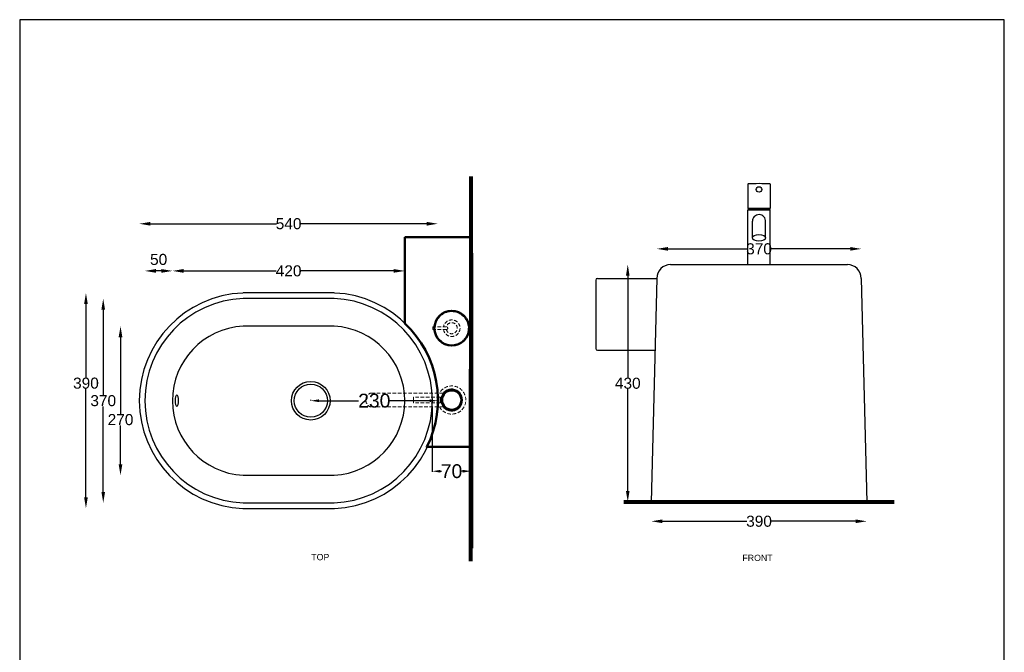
# Model space of a CAD drawing. Header units: millimetres. Extents: x 18233 to 30229, y -672 to 1848.
# Tile 5 of 12: x 20233 to 22015, y 703 to 1848. Entities that reach past the tile are written whole.
import ezdxf

# ---------------------------------------------------------------- set-up
doc = ezdxf.new("R2010")
doc.units = ezdxf.units.MM
doc.header["$MEASUREMENT"] = 0
doc.linetypes.add('DASHED2', pattern=[9.525, 6.35, -3.175])
for name, color, linetype in [('Attacchi_Scarico', 2, 'Continuous'), ('Kit sifone', 5, 'Continuous'), ('Quote', 4, 'Continuous')]:
    doc.layers.add(name, color=color, linetype=linetype)
for name, color, linetype, lineweight in [('Layer1', 5, 'DASHED2', 0), ('Sezione', 1, 'Continuous', 50), ('sezione linea', 6, 'Continuous', 80), ('Vista', 8, 'Continuous', 15)]:
    doc.layers.add(name, color=color, linetype=linetype, lineweight=lineweight)
doc.layers.add('Make2D$Visible$Curves', color=7, linetype='Continuous', true_color=0x000000)
doc.styles.get("Standard").update_dxf_attribs({"font": 'arial.ttf'})
doc.dimstyles.new('ISO-25', dxfattribs={"dimtxt": 25, "dimasz": 15, "dimexe": 1.25, "dimexo": 0.625, "dimtad": 0, "dimdec": 1, "dimrnd": 5, "dimtxsty": 'Standard', "dimcen": 2.5, "dimadec": 0, "dimazin": 0, "dimtfac": 1, "dimtdec": 1, "dimtmove": 0, "dimatfit": 3, "dimfxl": 1, "dimarcsym": 0})
doc.dimstyles.new('STANDARD_ACAD', dxfattribs={"dimtxt": 0.18, "dimasz": 0.18, "dimexe": 0.18, "dimexo": 0.0625, "dimgap": 0.09, "dimtad": 0, "dimtih": 1, "dimtoh": 1, "dimdec": 4, "dimzin": 0, "dimdsep": 46, "dimtxsty": 'Standard', "dimcen": 0.09, "dimadec": 0, "dimazin": 0, "dimtfac": 1, "dimtdec": 4, "dimtofl": 0, "dimtmove": 0, "dimatfit": 3, "dimfxl": 1, "dimtolj": 1, "dimtzin": 0, "dimarcsym": 0})

# ---------------------------------------------------------------- blocks, each defined once
blk = doc.blocks.new('*D286')
at = {"layer": 'Defpoints', "color": 0, "transparency": 16777216}
for p in [(21375.9, 974.7), (21765.9, 974.7), (21765.9, 939.8)]:
    blk.add_point(p, dxfattribs=at)
at = {"layer": 'Quote', "color": 0, "lineweight": -2, "transparency": 16777216}
for p, q in [((21395.9, 939.8), (21548.7, 939.8)), ((21745.9, 939.8), (21593, 939.8))]:
    blk.add_line(p, q, dxfattribs=at)
at = {"layer": 'Quote', "color": 0, "transparency": 16777216}
for points in [[(21395.9, 943.1), (21395.9, 936.5), (21375.9, 939.8)], [(21745.9, 943.1), (21745.9, 936.5), (21765.9, 939.8)]]:
    blk.add_solid(points, dxfattribs=at)
at = {"layer": 'Quote', "color": 0, "transparency": 16777216, "insert": (21570.9, 939.8), "char_height": 20, "attachment_point": 5}
blk.add_mtext('\\A1;390', dxfattribs=at)
blk = doc.blocks.new('*D287')
at = {"layer": 'Defpoints', "color": 0, "transparency": 16777216}
for p in [(21755.9, 1433), (21385.9, 1379.5), (21755.9, 1379.5)]:
    blk.add_point(p, dxfattribs=at)
at = {"layer": 'Quote', "color": 0, "lineweight": -2, "transparency": 16777216}
for p, q in [((21405.9, 1433), (21548.7, 1433)), ((21735.9, 1433), (21593, 1433))]:
    blk.add_line(p, q, dxfattribs=at)
at = {"layer": 'Quote', "color": 0, "transparency": 16777216}
for points in [[(21405.9, 1436.4), (21405.9, 1429.7), (21385.9, 1433)], [(21735.9, 1436.4), (21735.9, 1429.7), (21755.9, 1433)]]:
    blk.add_solid(points, dxfattribs=at)
at = {"layer": 'Quote', "color": 0, "transparency": 16777216, "insert": (21570.9, 1433), "char_height": 20, "attachment_point": 5}
blk.add_mtext('\\A1;370', dxfattribs=at)
blk = doc.blocks.new('*D288')
at = {"layer": 'Defpoints', "color": 0, "transparency": 16777216}
for p in [(21570.9, 1404.5), (21333.3, 974.7), (21570.9, 974.7)]:
    blk.add_point(p, dxfattribs=at)
at = {"layer": 'Quote', "color": 0, "lineweight": -2, "transparency": 16777216}
for p, q in [((21333.3, 1384.5), (21333.3, 1199.9)), ((21333.3, 994.7), (21333.3, 1179.3))]:
    blk.add_line(p, q, dxfattribs=at)
at = {"layer": 'Quote', "color": 0, "transparency": 16777216}
for points in [[(21330, 1384.5), (21336.6, 1384.5), (21333.3, 1404.5)], [(21330, 994.7), (21336.6, 994.7), (21333.3, 974.7)]]:
    blk.add_solid(points, dxfattribs=at)
at = {"layer": 'Quote', "color": 0, "transparency": 16777216, "insert": (21333.3, 1189.6), "char_height": 20, "attachment_point": 5}
blk.add_mtext('\\A1;430', dxfattribs=at)
blk = doc.blocks.new('*D159')
at = {"layer": 'Defpoints', "color": 0, "transparency": 16777216}
for p in [(20352.7, 1353.1), (20619.1, 1353.1), (20619.1, 963.1)]:
    blk.add_point(p, dxfattribs=at)
at = {"layer": 'Quote', "color": 0, "lineweight": -2, "transparency": 16777216}
for p, q in [((20352.7, 1333.1), (20352.7, 1200.1)), ((20352.7, 983.1), (20352.7, 1179.5))]:
    blk.add_line(p, q, dxfattribs=at)
at = {"layer": 'Quote', "color": 0, "transparency": 16777216}
for points in [[(20349.4, 1333.1), (20356, 1333.1), (20352.7, 1353.1)], [(20349.4, 983.1), (20356, 983.1), (20352.7, 963.1)]]:
    blk.add_solid(points, dxfattribs=at)
at = {"layer": 'Quote', "color": 0, "transparency": 16777216, "insert": (20352.7, 1189.8), "char_height": 20, "attachment_point": 5}
blk.add_mtext('\\A1;390', dxfattribs=at)
blk = doc.blocks.new('*D160')
at = {"layer": 'Defpoints', "color": 0, "transparency": 16777216}
for p in [(20384, 1343.1), (20619.1, 1343.1), (20619.1, 973.1)]:
    blk.add_point(p, dxfattribs=at)
at = {"layer": 'Quote', "color": 0, "lineweight": -2, "transparency": 16777216}
for p, q in [((20384, 1323.1), (20384, 1168.4)), ((20384, 993.1), (20384, 1147.8))]:
    blk.add_line(p, q, dxfattribs=at)
at = {"layer": 'Quote', "color": 0, "transparency": 16777216}
for points in [[(20380.7, 1323.1), (20387.3, 1323.1), (20384, 1343.1)], [(20380.7, 993.1), (20387.3, 993.1), (20384, 973.1)]]:
    blk.add_solid(points, dxfattribs=at)
at = {"layer": 'Quote', "color": 0, "transparency": 16777216, "insert": (20384, 1158.1), "char_height": 20, "attachment_point": 5}
blk.add_mtext('\\A1;370', dxfattribs=at)
blk = doc.blocks.new('*D161')
at = {"layer": 'Defpoints', "color": 0, "transparency": 16777216}
for p in [(20415.3, 1293.1), (20619.1, 1293.1), (20619.1, 1023.1)]:
    blk.add_point(p, dxfattribs=at)
at = {"layer": 'Quote', "color": 0, "lineweight": -2, "transparency": 16777216}
for p, q in [((20415.3, 1273.1), (20415.3, 1134.1)), ((20415.3, 1043.1), (20415.3, 1113.5))]:
    blk.add_line(p, q, dxfattribs=at)
at = {"layer": 'Quote', "color": 0, "transparency": 16777216}
for points in [[(20411.9, 1273.1), (20418.6, 1273.1), (20415.3, 1293.1)], [(20411.9, 1043.1), (20418.6, 1043.1), (20415.3, 1023.1)]]:
    blk.add_solid(points, dxfattribs=at)
at = {"layer": 'Quote', "color": 0, "transparency": 16777216, "insert": (20415.3, 1123.8), "char_height": 20, "attachment_point": 5}
blk.add_mtext('\\A1;270', dxfattribs=at)
blk = doc.blocks.new('*D162')
at = {"layer": 'Defpoints', "color": 0, "transparency": 16777216}
for p in [(20929.7, 1393.1), (20509.3, 1158.1), (20929.7, 1158.1)]:
    blk.add_point(p, dxfattribs=at)
at = {"layer": 'Quote', "color": 0, "lineweight": -2, "transparency": 16777216}
for p, q in [((20529.3, 1393.1), (20696.9, 1393.1)), ((20909.7, 1393.1), (20742, 1393.1))]:
    blk.add_line(p, q, dxfattribs=at)
at = {"layer": 'Quote', "color": 0, "transparency": 16777216}
for points in [[(20529.3, 1396.5), (20529.3, 1389.8), (20509.3, 1393.1)], [(20909.7, 1396.5), (20909.7, 1389.8), (20929.7, 1393.1)]]:
    blk.add_solid(points, dxfattribs=at)
at = {"layer": 'Quote', "color": 0, "transparency": 16777216, "insert": (20719.5, 1393.1), "char_height": 20, "attachment_point": 5}
blk.add_mtext('\\A1;420', dxfattribs=at)
blk = doc.blocks.new('*D163')
at = {"layer": 'Defpoints', "color": 0, "transparency": 16777216}
for p in [(20459.3, 1393.1), (20459.3, 1158.1), (20509.3, 1158.1)]:
    blk.add_point(p, dxfattribs=at)
at = {"layer": 'Quote', "color": 0, "lineweight": -2, "transparency": 16777216}
blk.add_line((20489.3, 1393.1), (20479.3, 1393.1), dxfattribs=at)
at = {"layer": 'Quote', "color": 0, "transparency": 16777216}
for points in [[(20479.3, 1396.5), (20479.3, 1389.8), (20459.3, 1393.1)], [(20489.3, 1396.5), (20489.3, 1389.8), (20509.3, 1393.1)]]:
    blk.add_solid(points, dxfattribs=at)
at = {"layer": 'Quote', "color": 0, "transparency": 16777216, "insert": (20484.3, 1413.8), "char_height": 20, "attachment_point": 5}
blk.add_mtext('\\A1;50', dxfattribs=at)
blk = doc.blocks.new('*D164')
at = {"layer": 'Defpoints', "color": 0, "transparency": 16777216}
for p in [(20449.3, 1478.5), (20449.3, 1158.1), (20989.6, 1158.1)]:
    blk.add_point(p, dxfattribs=at)
at = {"layer": 'Quote', "color": 0, "lineweight": -2, "transparency": 16777216}
for p, q in [((20469.3, 1478.5), (20697.3, 1478.5)), ((20969.6, 1478.5), (20741.6, 1478.5))]:
    blk.add_line(p, q, dxfattribs=at)
at = {"layer": 'Quote', "color": 0, "transparency": 16777216}
for points in [[(20469.3, 1481.8), (20469.3, 1475.1), (20449.3, 1478.5)], [(20969.6, 1481.8), (20969.6, 1475.1), (20989.6, 1478.5)]]:
    blk.add_solid(points, dxfattribs=at)
at = {"layer": 'Quote', "color": 0, "transparency": 16777216, "insert": (20719.5, 1478.5), "char_height": 20, "attachment_point": 5}
blk.add_mtext('\\A1;540', dxfattribs=at)
blk = doc.blocks.new('*D275')
at = {"layer": 'Defpoints', "color": 0, "transparency": 16777216}
for p in [(20759.6, 1158.1), (20989.6, 1158.1), (20989.6, 1158.1)]:
    blk.add_point(p, dxfattribs=at)
at = {"layer": 'Quote', "color": 0, "lineweight": -2, "transparency": 16777216}
for p, q in [((20759.6, 1158.7), (20759.6, 1159.4)), ((20989.6, 1158.7), (20989.6, 1159.4)), ((20774.6, 1158.1), (20846.2, 1158.1)), ((20974.6, 1158.1), (20903, 1158.1))]:
    blk.add_line(p, q, dxfattribs=at)
at = {"layer": 'Quote', "color": 0, "transparency": 16777216}
for points in [[(20774.6, 1160.6), (20774.6, 1155.6), (20759.6, 1158.1)], [(20974.6, 1160.6), (20974.6, 1155.6), (20989.6, 1158.1)]]:
    blk.add_solid(points, dxfattribs=at)
at = {"layer": 'Quote', "color": 0, "transparency": 16777216, "insert": (20874.6, 1158.1), "char_height": 25, "attachment_point": 5}
blk.add_mtext('230', dxfattribs=at)
blk = doc.blocks.new('*D176')
at = {"layer": 'Defpoints', "color": 0, "transparency": 16777216}
for p in [(20979.2, 1146.8), (21049.6, 1146.8), (21049.6, 1030.4)]:
    blk.add_point(p, dxfattribs=at)
at = {"layer": 'Quote', "color": 0, "lineweight": -2, "transparency": 16777216}
for p, q in [((20979.2, 1146.1), (20979.2, 1029.2)), ((21049.6, 1146.1), (21049.6, 1029.2)), ((20994.2, 1030.4), (20996, 1030.4)), ((21034.6, 1030.4), (21032.8, 1030.4))]:
    blk.add_line(p, q, dxfattribs=at)
at = {"layer": 'Quote', "color": 0, "transparency": 16777216}
for points in [[(20994.2, 1032.9), (20994.2, 1027.9), (20979.2, 1030.4)], [(21034.6, 1032.9), (21034.6, 1027.9), (21049.6, 1030.4)]]:
    blk.add_solid(points, dxfattribs=at)
at = {"layer": 'Quote', "color": 0, "transparency": 16777216, "insert": (21014.4, 1030.4), "char_height": 25, "attachment_point": 5}
blk.add_mtext('70', dxfattribs=at)

msp = doc.modelspace()

# ---------------------------------------------------------------- linework, layer by layer
at = {"layer": 'Kit sifone', "lineweight": -3}
for p, q in [((20980.6, 1291.87), (20980.6, 1286.87)), ((20993.59, 1164.17), (20993.59, 1154.57)), ((20995.6, 1163.37), (20993.79, 1163.37)), ((20995.6, 1155.37), (20993.79, 1155.37)), ((21001.17, 1139.37), (21001.17, 1139.17))]:
    msp.add_line(p, q, dxfattribs=at)
for centre, radius, start, end in [((21014.72, 1159.37), 19.53, 191.81989, 168.18009), ((20993.39, 1164.17), 0.2, 360, 90), ((20993.79, 1163.57), 0.2, 180, 270), ((20976.01, 1159.37), 20, 348.31703, 11.68295), ((20993.39, 1154.57), 0.2, 270, 360), ((20993.79, 1155.17), 0.2, 90, 180)]:
    msp.add_arc(centre, radius, start, end, dxfattribs=at)
msp.add_ellipse((20869.71, 1159.37), major_axis=(0, 12.6), ratio=0.8242204, start_param=4.712389, end_param=4.7127115, dxfattribs=at)
at = {"layer": 'Layer1'}
for p, q in [((21005.03, 1291.87), (20980.6, 1291.87)), ((21005.03, 1286.87), (20980.6, 1286.87)), ((20999.8, 1171.97), (20869.71, 1171.97)), ((20993.39, 1164.37), (20945.85, 1164.37)), ((20999.8, 1146.77), (20869.45, 1146.77)), ((20993.39, 1154.37), (20945.85, 1154.37))]:
    msp.add_line(p, q, dxfattribs=at)
for centre, radius, start, end in [((21014.72, 1289.37), 30, 184.77999, 175.22001), ((21014.72, 1289.37), 15, 189.59407, 170.40593), ((21014.72, 1289.37), 10, 194.47751, 165.52249), ((21005.03, 1289.37), 2.5, 270, 90), ((21014.72, 1159.37), 25.5, 209.621, 150.38061), ((21145.59, 1159.37), 200, 178.62339, 180), ((21145.59, 1159.37), 200, 180, 181.37661), ((20945.85, 1164.17), 0.2, 90, 178.62339), ((20945.85, 1154.57), 0.2, 181.37661, 270)]:
    msp.add_arc(centre, radius, start, end, dxfattribs=at)
msp.add_ellipse((20869.71, 1159.37), major_axis=(0, 12.6), ratio=0.8242204, start_param=0, end_param=3.1669893, dxfattribs=at)
at = {"layer": 'Make2D$Visible$Curves', "color": 8, "lineweight": -3, "true_color": 0x808080}
for p, q in [((21550.89, 1550.12), (21550.89, 1506.09)), ((21590.89, 1550.12), (21590.89, 1506.09)), ((21590.89, 1506.09), (21550.89, 1506.09)), ((21550.89, 1503.74), (21551.14, 1503.99)), ((21590.89, 1503.74), (21550.89, 1503.74)), ((21550.89, 1404.52), (21550.89, 1503.74)), ((21551.14, 1503.99), (21590.64, 1503.99)), ((21590.89, 1503.74), (21590.64, 1503.99)), ((21590.89, 1404.52), (21590.89, 1503.74)), ((21582.84, 1467.99), (21582.85, 1482.85)), ((21558.84, 1453), (21558.84, 1468)), ((21582.84, 1452.99), (21582.84, 1467.99)), ((21275.55, 1376.49), (21275.55, 1252.49)), ((21278.55, 1379.49), (21385.89, 1379.52)), ((21278.55, 1249.49), (21382.68, 1249.49))]:
    msp.add_line(p, q, dxfattribs=at)
msp.add_circle((21570.89, 1540.59), 5, dxfattribs=at)
for centre, radius, start, end in [((21551.39, 1550.12), 0.5, 92.79603, 180), ((21570.89, 1150.84), 400.25, 90, 92.79603), ((21570.89, 1150.84), 400.25, 87.20398, 90), ((21590.39, 1550.12), 0.5, 0, 87.20398), ((21551.19, 1504.19), 0.2, 155.74252, 270), ((21570.89, 1495.32), 21.8, 150.38136, 155.74252), ((21570.89, 1495.32), 21.8, 24.25748, 29.61864), ((21590.58, 1504.19), 0.2, 270, 24.25748), ((21570.85, 1482.99), 12, 89.86997, 180.00001), ((21570.88, 1482.99), 12, 355.80601, 90.0029), ((21278.55, 1376.49), 3, 90, 180), ((21278.55, 1252.49), 3, 180, 270)]:
    msp.add_arc(centre, radius, start, end, dxfattribs=at)
at = {"layer": 'Make2D$Visible$Curves', "color": 8, "lineweight": -3, "true_color": 0x808080, "extrusion": (0, 0, -1)}
msp.add_ellipse((21558.85, 1452.99), major_axis=(0, -30), ratio=0.0004512, start_param=2.0943951, end_param=3.1415927, dxfattribs=at)
at = {"layer": 'Make2D$Visible$Curves', "color": 8, "lineweight": -3, "true_color": 0x808080}
msp.add_ellipse((21570.84, 1452.99), major_axis=(12, 0), ratio=0.5, dxfattribs=at)
at = {"layer": 'Quote'}
msp.add_lwpolyline([(22014.81, -672.04), (22014.81, 1847.96), (20232.81, 1847.96), (20232.81, -672.04)], close=True, dxfattribs=at)
at = {"layer": 'Sezione'}
for points in [[(21049.63, 1454.48), (21049.63, 1074.48), (20969.63, 1074.48, 0.331305), (20929.63, 1298), (20929.63, 1454.48)], [(20929.63, 1454.48), (21049.63, 1454.48), (21049.63, 1074.48), (20969.63, 1074.48, 0.331305), (20929.63, 1298), (20929.63, 1454.48, 0.1896389), (20929.63, 1454.48, 4.2444312)]]:
    msp.add_lwpolyline(points, format="xyb", dxfattribs=at)
for centre, radius in [((21014.72, 1289.37), 31.5), ((21014.72, 1159.37), 17.5)]:
    msp.add_circle(centre, radius, dxfattribs=at)
at = {"layer": 'sezione linea'}
for p, q in [((21049.59, 867.88), (21049.64, 1564.14)), ((21050.78, 891.22), (21050.78, 1425.01)), ((21815.69, 974.68), (21326.08, 974.68))]:
    msp.add_line(p, q, dxfattribs=at)
at = {"layer": 'Vista', "color": 8, "lineweight": -3, "true_color": 0x808080}
for p, q in [((21410.89, 1404.52), (21730.89, 1404.52)), ((21385.89, 1379.52), (21375.89, 974.68)), ((21755.89, 1379.52), (21765.89, 974.68)), ((20801.98, 1353.12), (20636.98, 1353.12)), ((20801.98, 1343.12), (20636.98, 1343.12)), ((20801.98, 1293.12), (20636.98, 1293.12)), ((20636.98, 1023.12), (20801.98, 1023.12)), ((20636.98, 973.12), (20801.98, 973.12)), ((20636.98, 963.12), (20801.98, 963.12)), ((21375.89, 974.68), (21765.89, 974.68))]:
    msp.add_line(p, q, dxfattribs=at)
for radius in [35, 30]:
    msp.add_circle((20759.63, 1158.12), radius, dxfattribs=at)
for centre, radius, start, end in [((21410.89, 1379.52), 25, 90, 180), ((21730.89, 1379.52), 25, 0, 90), ((20644.48, 1158.12), 195.15, 92.32153, 267.67847), ((20644.48, 1158.12), 185.15, 92.32153, 267.67847), ((20794.48, 1158.12), 185.15, 272.32153, 87.67847), ((20794.48, 1158.12), 195.15, 272.32153, 87.67847), ((20644.48, 1158.12), 135.21, 93.17983, 266.82017), ((20794.48, 1158.12), 135.21, 273.17983, 86.82017)]:
    msp.add_arc(centre, radius, start, end, dxfattribs=at)
at = {"layer": 'Vista', "color": 8, "lineweight": -3, "true_color": 0x808080, "extrusion": (0, 0, -1)}
msp.add_ellipse((20517.25, 1158.12), major_axis=(0, 10), ratio=0.3068373, dxfattribs=at)

# ---------------------------------------------------------------- texts
at = {"layer": 'Attacchi_Scarico'}
for s, p in [('TOP', (20760.57, 869.31)), ('FRONT', (21540.8, 867.82))]:
    msp.add_text(s, height=11.377, dxfattribs=at).set_placement(p)

# ---------------------------------------------------------------- dimensions: what is measured, and where the dimension line sits
at = {"layer": 'Quote'}
for base, p1, p2, angle, picture, middle in [((20449.32, 1478.45), (20989.63, 1158.12), (20449.32, 1158.12), 180, '*D164', (20719.48, 1478.45)), ((20459.32, 1393.15), (20509.27, 1158.12), (20459.32, 1158.12), 180, '*D163', (20484.3, 1413.79)), ((20929.68, 1393.15), (20509.27, 1158.12), (20929.68, 1158.12), 180, '*D162', (20719.48, 1393.15)), ((21333.29, 974.68), (21570.89, 1404.52), (21570.89, 974.68), 90, '*D288', (21333.29, 1189.6)), ((20383.99, 1343.12), (20619.1, 973.12), (20619.1, 1343.12), 90, '*D160', (20383.99, 1158.12))]:
    dim = msp.add_linear_dim(base=base, p1=p1, p2=p2, angle=angle, dimstyle='STANDARD_ACAD', override={"dimtxt": 20, "dimasz": 20, "dimdec": 0, "dimse1": 1, "dimse2": 1, "dimtdec": 0, "dimtmove": 2}, dxfattribs=at)
    dim.commit()
    dim.dimension.update_dxf_attribs({"geometry": picture, "text_midpoint": middle})
for base, p1, p2, picture, middle in [((21755.89, 1433.04), (21385.89, 1379.52), (21755.89, 1379.52), '*D287', (21570.89, 1433.04)), ((21765.89, 939.8), (21375.89, 974.68), (21765.89, 974.68), '*D286', (21570.89, 939.8))]:
    dim = msp.add_linear_dim(base=base, p1=p1, p2=p2, dimstyle='STANDARD_ACAD', override={"dimtxt": 20, "dimasz": 20, "dimdec": 0, "dimse1": 1, "dimse2": 1, "dimtdec": 0, "dimtmove": 2}, dxfattribs=at)
    dim.commit()
    dim.dimension.update_dxf_attribs({"geometry": picture, "text_midpoint": middle})
for base, p1, p2, picture, middle in [((20352.7, 1353.12), (20619.1, 963.12), (20619.1, 1353.12), '*D159', (20352.7, 1189.84)), ((20415.28, 1293.12), (20619.1, 1023.12), (20619.1, 1293.12), '*D161', (20415.28, 1123.84))]:
    dim = msp.add_linear_dim(base=base, p1=p1, p2=p2, angle=90, dimstyle='STANDARD_ACAD', override={"dimtxt": 20, "dimasz": 20, "dimdec": 0, "dimse1": 1, "dimse2": 1, "dimtdec": 0, "dimtmove": 2}, dxfattribs=at)
    dim.commit()
    dim.dimension.update_dxf_attribs({"geometry": picture, "text_midpoint": middle, "dimtype": 160})
for base, p1, p2, picture, middle in [((20989.63, 1158.12), (20759.63, 1158.12), (20989.63, 1158.12), '*D275', (20874.63, 1158.12)), ((21049.63, 1030.42), (20979.2, 1146.77), (21049.63, 1146.77), '*D176', (21014.41, 1030.42))]:
    dim = msp.add_linear_dim(base=base, p1=p1, p2=p2, dimstyle='ISO-25', dxfattribs=at)
    dim.commit()
    dim.dimension.update_dxf_attribs({"geometry": picture, "text_midpoint": middle})

doc.saveas('drawing.dxf')
